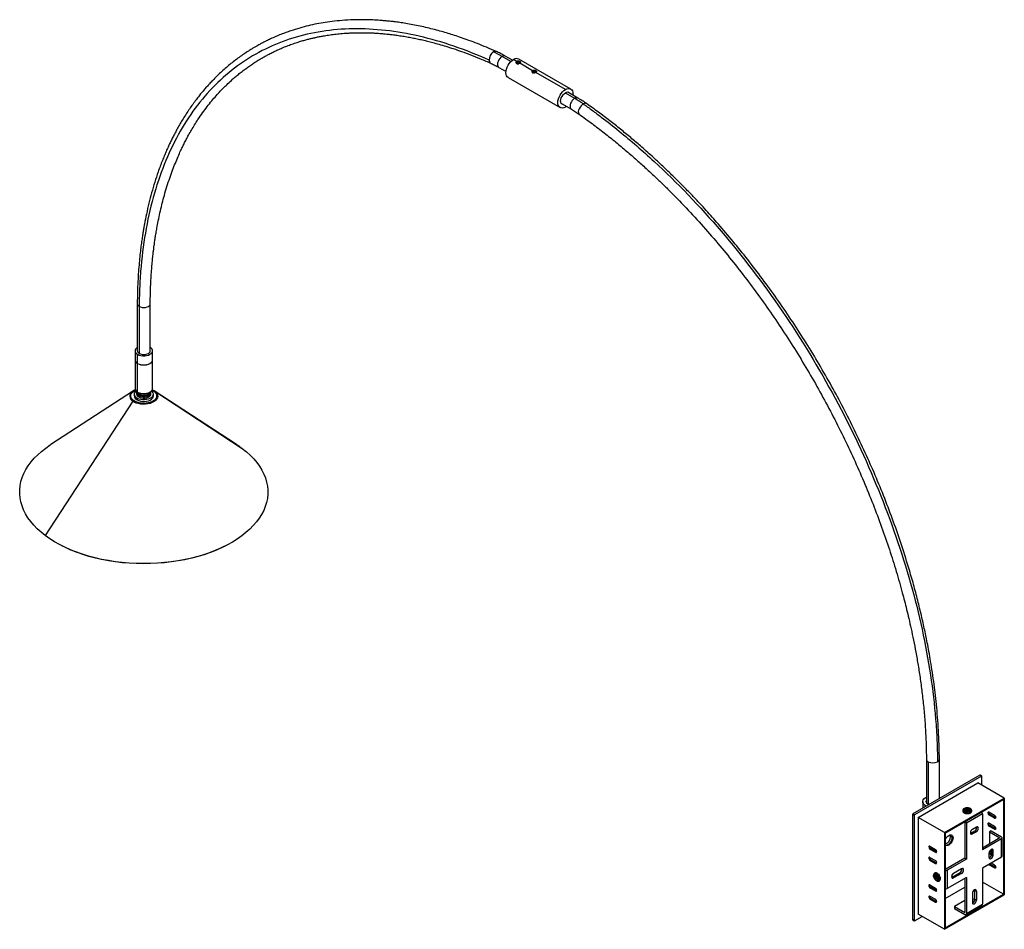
# Paper-space layout '_Isométrica' of a CAD drawing. Header units: millimetres. Extents: x -823 to 50, y -29 to 778.
import ezdxf

# ---------------------------------------------------------------- set-up
doc = ezdxf.new("R2010")
doc.units = ezdxf.units.MM

psp = doc.layouts.new('_Isométrica')

# ---------------------------------------------------------------- linework, layer by layer
at = {"color": 8, "linetype": 'Continuous', "lineweight": 25}
for p, q in [((-387.47, 740.63), (-395.37, 745.2)), ((-339.35, 712.85), (-331.06, 708.07)), ((-716.52, 445.46), (-716.52, 446.41)), ((-17.51, 119.76), (-17.51, 81.94)), ((36.42, 38.37), (36.96, 38.69)), ((-10.61, 16.38), (-11.31, 15.86))]:
    psp.add_line(p, q, dxfattribs=at)
at = {"color": 7, "linetype": 'Continuous', "lineweight": 25}
for p, q in [((-386.11, 741.8), (-392.5, 745.48)), ((-382.38, 740.76), (-385.21, 742.39)), ((-334.5, 716.33), (-380.46, 742.86)), ((-398.25, 735.52), (-391.86, 731.84)), ((-382.97, 739.94), (-382.97, 739.85)), ((-381.37, 740.71), (-382.32, 740.12)), ((-382.32, 740.12), (-381.92, 739.35)), ((-381.92, 739.35), (-380.56, 739.17)), ((-381.37, 739.48), (-381.64, 739.32)), ((-380.01, 740.53), (-381.37, 740.71)), ((-381.37, 739.48), (-381.37, 740.71)), ((-380.29, 739.34), (-381.37, 739.48)), ((-380.56, 739.17), (-379.61, 739.76)), ((-380.46, 738.76), (-380.46, 738.83)), ((-380.38, 738.84), (-380.38, 738.8)), ((-379.61, 739.76), (-380.01, 740.53)), ((-380.01, 739.51), (-380.01, 740.53)), ((-368.24, 732.59), (-379.55, 739.12)), ((-378.97, 739.85), (-378.97, 739.94)), ((-389.96, 726.41), (-344, 699.87)), ((-368.82, 731.78), (-368.82, 731.69)), ((-367.23, 732.55), (-368.18, 731.96)), ((-368.18, 731.96), (-367.77, 731.19)), ((-367.77, 731.19), (-366.42, 731.01)), ((-367.23, 731.32), (-367.5, 731.15)), ((-365.87, 732.36), (-367.23, 732.55)), ((-367.23, 731.32), (-367.23, 732.55)), ((-366.15, 731.18), (-367.23, 731.32)), ((-366.42, 731.01), (-365.47, 731.59)), ((-366.32, 730.59), (-366.32, 730.66)), ((-366.24, 730.67), (-366.24, 730.63)), ((-365.47, 731.59), (-365.87, 732.36)), ((-365.87, 731.35), (-365.87, 732.36)), ((-339.25, 715.86), (-365.41, 730.96)), ((-364.82, 731.69), (-364.82, 731.78)), ((-328.19, 708.35), (-337.03, 713.46)), ((-342.78, 703.5), (-333.94, 698.39)), ((-338.34, 700.94), (-339.25, 700.34)), ((-718.74, 525.95), (-718.74, 484.24)), ((-707.24, 484.24), (-707.24, 525.95)), ((-717.05, 523.6), (-717.05, 481.9)), ((-720.74, 484.24), (-720.74, 476.16)), ((-718.47, 473), (-718.47, 481.08)), ((-705.24, 476.16), (-705.24, 484.24)), ((-720.74, 476.08), (-720.74, 450.76)), ((-718.47, 447.6), (-718.47, 472.91)), ((-705.24, 450.76), (-705.24, 476.08)), ((-722.23, 448.66), (-795.25, 401.18)), ((-721.49, 445.87), (-721.49, 444.23)), ((-719.34, 447.09), (-719.34, 445.87)), ((-716.88, 445.25), (-717.48, 444.5)), ((-706.64, 445.87), (-706.64, 447.09)), ((-704.49, 444.23), (-704.49, 445.87)), ((-630.72, 401.18), (-703.75, 448.66)), ((-703.18, 448.26), (-625.63, 397.62)), ((-722.8, 439.59), (-800.35, 320.41)), ((-718.75, 442.26), (-718.75, 440.63)), ((-717.48, 443.27), (-717.48, 444.5)), ((-785.41, 311.2), (-784.93, 310.96)), ((-641.05, 310.96), (-640.57, 311.2)), ((-19.2, 122.11), (-19.2, 83.5)), ((-7.7, 87.04), (-7.7, 122.11)), ((28.28, 107.81), (-31.11, 73.52)), ((29.7, 107), (-29.7, 72.71)), ((29.7, 107), (28.28, 107.81)), ((29.95, 107.02), (28.53, 107.84)), ((30.05, 99.03), (30.05, 106.79)), ((-26.52, 70.46), (26.52, 101.08)), ((49.85, 87.61), (26.52, 101.08)), ((-3.18, 56.99), (49.85, 87.61)), ((49.85, 87.61), (49.85, 1.84)), ((-22.45, 84.49), (-22.45, 78.53)), ((-22.44, 78.53), (-22.45, 78.77)), ((-2.47, 56.58), (49.14, 86.38)), ((49.14, 86.38), (49.14, 2.25)), ((-30.05, 72.09), (-31.47, 72.91)), ((-31.47, 72.91), (-31.47, -20.21)), ((-29.7, 72.71), (-31.11, 73.52)), ((-30.05, 72.09), (-30.05, -21.02)), ((-26.52, 70.46), (-26.52, -15.31)), ((-3.18, 56.99), (-26.52, 70.46)), ((13.89, 76.19), (13.72, 76.78)), ((16.34, 77.58), (14.98, 77.32)), ((15.05, 77.11), (14.98, 77.32)), ((15.01, 77.18), (15.27, 76.39)), ((15.29, 76.77), (16.66, 77.03)), ((15.88, 78.37), (16.34, 77.58)), ((30.41, 73.51), (16.26, 65.34)), ((16.55, 77.01), (16.34, 77.58)), ((16.67, 77.04), (16.44, 77.04)), ((16.55, 77.05), (16.83, 78.55)), ((16.66, 77.03), (17.11, 76.25)), ((17.28, 77.77), (16.83, 78.55)), ((17.05, 76.36), (17.28, 77.77)), ((17.15, 76.25), (17.6, 77.22)), ((18.65, 78.03), (17.28, 77.77)), ((17.6, 77.22), (18.97, 77.48)), ((18.06, 76.43), (17.6, 77.22)), ((18.42, 73.94), (18.55, 74.02)), ((18.56, 77.41), (18.65, 78.03)), ((18.58, 73.98), (18.72, 74.1)), ((20.38, 75.04), (20.43, 74.95)), ((30.41, 73.51), (30.41, 41.66)), ((35.2, 74.44), (35.9, 74.85)), ((41.21, 72.2), (36.26, 75.06)), ((36.26, 72.61), (36.96, 73.02)), ((41.21, 69.75), (36.26, 72.61)), ((41.91, 70.16), (36.96, 73.02)), ((41.21, 69.75), (41.91, 70.16)), ((42.22, 70.03), (41.91, 70.16)), ((14.48, 66.37), (14.85, 66.16)), ((14.85, 66.16), (14.85, 34.31)), ((16.26, 65.34), (16.26, 33.5)), ((25.1, 61.87), (21.57, 59.83)), ((35.2, 64.61), (35.9, 65.02)), ((41.21, 62.36), (36.26, 65.22)), ((36.26, 62.77), (36.96, 63.18)), ((41.21, 59.91), (36.26, 62.77)), ((41.91, 60.32), (36.96, 63.18)), ((-3.18, 56.99), (-3.18, -28.78)), ((-2.47, 56.58), (-2.47, -27.55)), ((4.42, 52.37), (2.3, 53.6)), ((20.15, 56.56), (19.83, 56.41)), ((20.15, 56.56), (23.69, 58.6)), ((20.15, 56.56), (21.57, 55.75)), ((25.1, 57.79), (21.57, 55.75)), ((23.69, 58.6), (25.1, 57.79)), ((38.18, 58.4), (36.77, 57.58)), ((36.77, 57.58), (45.96, 52.27)), ((36.77, 57.58), (36.77, 46.97)), ((38.18, 58.4), (47.38, 53.09)), ((41.21, 59.91), (41.91, 60.32)), ((42.22, 60.2), (41.91, 60.32)), ((-17.13, 44.24), (-16.42, 44.65)), ((-16.07, 44.85), (-11.12, 41.99)), ((45.96, 52.27), (30.41, 43.29)), ((47.38, 51.46), (30.41, 41.66)), ((47.38, 35.13), (47.38, 51.46)), ((47.96, 35.94), (47.96, 52.27)), ((-16.07, 42.4), (-15.36, 42.81)), ((-16.07, 42.4), (-11.12, 39.54)), ((-16.07, 35.01), (-11.12, 32.16)), ((-10.41, 39.95), (-15.36, 42.81)), ((-11.12, 39.54), (-10.41, 39.95)), ((-10.1, 39.83), (-10.41, 39.95)), ((47.38, 35.13), (30.41, 25.33)), ((36.42, 34.92), (36.42, 39.01)), ((38.43, 37.03), (36.42, 38.19)), ((38.54, 39.42), (36.77, 40.44)), ((38.54, 37.78), (36.96, 38.69)), ((37.12, 41.05), (38.54, 40.23)), ((38.51, 42.22), (38.54, 41.86)), ((38.54, 41.86), (39.95, 41.05)), ((38.54, 41.86), (38.54, 37.78)), ((38.54, 37.78), (39.95, 36.96)), ((39.95, 36.96), (39.95, 41.05)), ((-17.13, 34.4), (-16.42, 34.81)), ((-16.07, 32.56), (-15.36, 32.97)), ((-16.07, 32.56), (-11.12, 29.71)), ((-10.41, 30.11), (-15.36, 32.97)), ((-11.12, 29.71), (-10.41, 30.11)), ((-10.1, 29.99), (-10.41, 30.11)), ((14.85, 34.31), (-2.12, 24.52)), ((16.26, 33.5), (-0.71, 23.7)), ((14.85, 34.31), (16.26, 33.5)), ((36.26, 28.45), (36.05, 28.59)), ((36.26, 28.45), (36.96, 28.85)), ((41.21, 25.59), (36.26, 28.45)), ((36.96, 28.85), (36.76, 29)), ((41.91, 26), (36.96, 28.85)), ((41.21, 28.04), (38.15, 29.8)), ((-11.59, 18.35), (-12.19, 18.09)), ((-12.19, 18.09), (-11.24, 17.11)), ((-10.98, 17.71), (-11.92, 18.69)), ((-10.08, 17.58), (-11.24, 17.11)), ((-10.6, 18.58), (-10.98, 17.71)), ((-9.99, 17.79), (-10.98, 17.71)), ((-10.32, 17.02), (-9.94, 17.89)), ((-7.07, 17.46), (-7.07, 17.58)), ((-2.47, 24.72), (-2.12, 24.52)), ((-0.71, 23.7), (-0.71, 7.37)), ((3.54, 17.58), (3.21, 17.42)), ((3.54, 17.58), (10.61, 21.66)), ((3.54, 17.58), (4.95, 16.76)), ((12.02, 24.92), (4.95, 20.84)), ((12.02, 20.84), (4.95, 16.76)), ((10.61, 21.66), (12.02, 20.84)), ((30.41, 25.33), (30.41, -6.52)), ((41.21, 25.59), (41.91, 26)), ((42.22, 25.87), (41.91, 26)), ((-17.13, 9.91), (-16.42, 10.32)), ((-16.07, 10.53), (-11.12, 7.67)), ((-11.24, 17.11), (-11.63, 16.24)), ((-10.34, 16.74), (-11.63, 16.24)), ((-10.97, 15.55), (-10.59, 16.42)), ((-10.2, 16.9), (-10.59, 16.42)), ((-9.38, 16.04), (-10.32, 17.02)), ((-6.93, 15.29), (-7.02, 15.29)), ((16.26, 17.17), (-0.71, 7.37)), ((14.85, 16.35), (14.85, -13.86)), ((16.26, 17.17), (16.26, -14.68)), ((49.14, 2.25), (30.41, 13.06)), ((-17.13, 0.08), (-16.42, 0.48)), ((-16.07, 8.08), (-15.36, 8.48)), ((-16.07, 8.08), (-11.12, 5.22)), ((-16.07, 0.69), (-11.12, -2.17)), ((-10.41, 5.63), (-15.36, 8.48)), ((-11.12, 5.22), (-10.41, 5.63)), ((-10.1, 5.5), (-10.41, 5.63)), ((-3.18, -28.78), (49.85, 1.84)), ((-2.47, -1.43), (14.85, 8.57)), ((-2.47, -27.55), (49.14, 2.25)), ((21.57, 3.11), (21.57, -5.05)), ((23.66, 6.33), (23.69, 5.97)), ((23.69, 5.97), (25.1, 5.16)), ((23.69, -2.19), (23.69, 5.97)), ((25.1, 5.16), (25.1, -3.01)), ((-16.07, -1.76), (-15.36, -1.35)), ((-16.07, -1.76), (-11.12, -4.62)), ((-10.41, -4.21), (-15.36, -1.35)), ((-11.12, -4.62), (-10.41, -4.21)), ((-10.1, -4.33), (-10.41, -4.21)), ((14.85, -3.25), (5.66, -8.56)), ((5.66, -8.56), (5.66, -10.19)), ((5.66, -8.56), (14.85, -13.86)), ((15.85, -15.59), (29.99, -7.43)), ((16.26, -14.68), (30.41, -6.52)), ((21.57, -1.41), (23.65, -2.62)), ((23.69, -2.19), (25.1, -3.01)), ((-29.7, -21.23), (-22.98, -17.35)), ((-3.18, -28.78), (-26.52, -15.31)), ((5.66, -10.19), (14.85, -15.5)), ((-30.05, -21.02), (-31.47, -20.21)), ((-31.36, -20.44), (-29.95, -21.25))]:
    psp.add_line(p, q, dxfattribs=at)
at = {"color": 8, "linetype": 'Continuous', "lineweight": 25, "flags": 128}
for points in [[(-395.37, 745.2), (-396.43, 744.43), (-397.41, 743.39), (-398.25, 742.16), (-398.89, 740.82), (-399.3, 739.45), (-399.44, 738.15), (-399.3, 737.02), (-398.89, 736.12), (-398.25, 735.52), (-398.25, 735.52)], [(-331.06, 708.07), (-332.11, 707.3), (-333.09, 706.27), (-333.94, 705.03), (-334.58, 703.69), (-334.99, 702.32), (-335.13, 701.03), (-334.99, 699.89), (-334.58, 698.99), (-333.94, 698.39), (-333.94, 698.39)], [(-323.26, 703.07), (-324.33, 702.31), (-325.35, 701.3), (-326.26, 700.12), (-327, 698.83), (-327.52, 697.53), (-327.77, 696.31), (-327.75, 695.25), (-327.45, 694.42), (-327, 693.95)], [(-717.05, 523.6), (-715.86, 523.07), (-714.48, 522.74), (-712.99, 522.63), (-711.5, 522.74), (-710.11, 523.07), (-708.92, 523.6), (-708.01, 524.29), (-707.43, 525.09), (-707.24, 525.95), (-707.24, 525.96)], [(-722.1, 440.2), (-723.23, 441.24), (-724.01, 442.38), (-724.41, 443.58), (-724.43, 444.8), (-724.05, 446), (-723.3, 447.15), (-722.19, 448.19), (-720.78, 449.1), (-720.42, 449.28)], [(-718.47, 447.6), (-717.11, 446.98), (-715.55, 446.54), (-713.86, 446.32), (-712.12, 446.32), (-710.43, 446.54), (-708.86, 446.98), (-707.51, 447.6), (-706.43, 448.38), (-705.67, 449.29), (-705.29, 450.26), (-705.24, 450.76)], [(-705.54, 449.28), (-705.31, 449.16), (-703.87, 448.26)], [(-9.26, 19.62), (-9.17, 19.72), (-9.06, 19.83), (-8.95, 19.92), (-8.84, 19.99), (-8.74, 20.04), (-8.65, 20.06), (-8.59, 20.06), (-8.56, 20.03)], [(-11.45, 15.56), (-11.48, 15.47), (-11.48, 15.41), (-11.47, 15.36), (-11.46, 15.34)]]:
    psp.add_lwpolyline(points, dxfattribs=at)
at = {"color": 7, "linetype": 'Continuous', "lineweight": 25, "flags": 128}
for points in [[(-389.96, 726.41), (-389.96, 726.41), (-390.79, 727.1), (-391.41, 728.08), (-391.8, 729.32), (-391.93, 730.75), (-391.8, 732.34), (-391.41, 734.02), (-390.79, 735.72), (-389.96, 737.38), (-388.94, 738.93), (-387.78, 740.32), (-386.52, 741.48), (-385.21, 742.39)], [(-380.38, 738.84), (-381.16, 738.79), (-381.91, 738.92), (-382.51, 739.21), (-382.88, 739.61), (-382.96, 740.05), (-382.73, 740.48), (-382.23, 740.83), (-381.55, 741.05)], [(-381.55, 741.05), (-380.77, 741.09), (-380.02, 740.96), (-379.42, 740.67), (-379.05, 740.28), (-378.98, 739.83), (-379.2, 739.4), (-379.7, 739.05), (-380.38, 738.84)], [(-366.24, 730.67), (-367.02, 730.63), (-367.77, 730.76), (-368.37, 731.04), (-368.74, 731.44), (-368.81, 731.89), (-368.59, 732.32), (-368.09, 732.67), (-367.4, 732.88)], [(-367.4, 732.88), (-366.63, 732.93), (-365.88, 732.79), (-365.28, 732.51), (-364.91, 732.11), (-364.83, 731.66), (-365.06, 731.23), (-365.55, 730.88), (-366.24, 730.67)], [(-339.25, 700.34), (-340.56, 699.73), (-341.82, 699.45), (-342.98, 699.5), (-344, 699.87), (-344.83, 700.57), (-345.45, 701.55), (-345.83, 702.78), (-345.96, 704.22), (-345.83, 705.81), (-345.45, 707.49), (-344.83, 709.18), (-344, 710.84), (-342.98, 712.39), (-341.82, 713.78), (-340.56, 714.95), (-339.25, 715.86)], [(-339.25, 715.86), (-337.94, 716.46), (-336.68, 716.75), (-335.51, 716.7), (-334.5, 716.33), (-333.66, 715.63), (-333.04, 714.65), (-332.66, 713.42), (-332.53, 711.98), (-332.59, 710.9)], [(-341.46, 702.74), (-342.2, 702.99), (-342.86, 703.6), (-343.28, 704.53), (-343.42, 705.69), (-343.28, 707.02), (-342.86, 708.42), (-342.2, 709.8), (-341.33, 711.07), (-340.33, 712.13), (-339.25, 712.92)], [(-718.74, 487.24), (-719.55, 486.62), (-720.3, 485.72), (-720.69, 484.74), (-720.69, 483.74), (-720.3, 482.77), (-719.55, 481.86), (-718.47, 481.08)], [(-718.47, 481.08), (-717.11, 480.45), (-715.55, 480.02), (-713.86, 479.8), (-712.12, 479.8), (-710.43, 480.02), (-708.86, 480.45), (-707.51, 481.08), (-706.43, 481.86), (-705.67, 482.77), (-705.29, 483.74), (-705.29, 484.74), (-705.67, 485.72), (-706.43, 486.62), (-707.24, 487.24)], [(-717.05, 481.9), (-715.86, 481.37), (-714.48, 481.04), (-712.99, 480.92), (-711.5, 481.04), (-710.11, 481.37), (-708.92, 481.9), (-708.01, 482.58), (-707.43, 483.38), (-707.24, 484.24)], [(-718.47, 473), (-717.11, 472.37), (-715.55, 471.94), (-713.86, 471.71), (-712.12, 471.71), (-710.43, 471.94), (-708.86, 472.37), (-707.51, 473), (-706.43, 473.78), (-705.67, 474.68), (-705.29, 475.66), (-705.24, 476.16)], [(-718.47, 472.91), (-717.11, 472.29), (-715.55, 471.85), (-713.86, 471.63), (-712.12, 471.63), (-710.43, 471.85), (-708.86, 472.29), (-707.51, 472.91), (-706.43, 473.7), (-705.67, 474.6), (-705.29, 475.58), (-705.24, 476.08)], [(-703.18, 448.26), (-702.02, 447.21), (-701.2, 446.06), (-700.74, 444.85), (-700.64, 443.6), (-700.93, 442.37), (-701.58, 441.19), (-702.57, 440.08), (-703.89, 439.1), (-705.48, 438.26), (-707.29, 437.59), (-709.29, 437.12), (-711.39, 436.85), (-713.54, 436.8), (-715.68, 436.96), (-717.73, 437.34), (-719.64, 437.91), (-721.35, 438.67), (-722.8, 439.59)], [(-703.87, 448.26), (-702.74, 447.23), (-701.97, 446.09), (-701.56, 444.89), (-701.55, 443.66), (-701.92, 442.46), (-702.68, 441.32), (-703.78, 440.27), (-705.2, 439.36), (-706.88, 438.62), (-708.77, 438.07), (-710.8, 437.73), (-712.91, 437.6), (-715.02, 437.71), (-717.06, 438.04), (-718.97, 438.57), (-720.67, 439.31), (-722.1, 440.2)], [(-720.03, 448.61), (-720.71, 447.92), (-721.28, 446.95), (-721.49, 445.93), (-721.32, 444.91), (-720.8, 443.93), (-719.93, 443.03), (-718.75, 442.26)], [(-718.75, 442.26), (-717.33, 441.65), (-715.71, 441.22), (-713.98, 440.99), (-712.2, 440.98), (-710.46, 441.18), (-708.83, 441.59), (-707.38, 442.18), (-706.17, 442.93), (-705.27, 443.81), (-704.7, 444.79), (-704.49, 445.8), (-704.65, 446.83), (-705.18, 447.81), (-705.97, 448.64)], [(-717.87, 446.88), (-717.38, 446.12), (-716.52, 445.46)], [(-717.48, 444.5), (-716.27, 443.95), (-714.88, 443.59), (-713.37, 443.43), (-711.84, 443.48), (-710.38, 443.75), (-709.07, 444.2), (-707.99, 444.83), (-707.2, 445.59), (-706.74, 446.43), (-706.65, 447.31), (-706.75, 447.78)], [(-717.48, 443.27), (-716.27, 442.73), (-714.88, 442.37), (-713.37, 442.21), (-711.84, 442.26), (-710.38, 442.52), (-709.07, 442.98), (-707.99, 443.6), (-707.2, 444.36), (-706.74, 445.2), (-706.64, 445.87)], [(-716.88, 445.25), (-715.74, 444.75), (-714.41, 444.43), (-712.99, 444.32), (-711.56, 444.43), (-710.24, 444.75), (-709.1, 445.25), (-708.22, 445.91), (-707.67, 446.68), (-707.51, 447.21)], [(-716.52, 445.46), (-715.38, 444.97), (-714.05, 444.68), (-712.63, 444.62), (-711.24, 444.79), (-709.99, 445.19), (-708.98, 445.77), (-708.3, 446.49), (-708.09, 446.92)], [(-705.43, 449.57), (-704.63, 449.18), (-703.18, 448.26)], [(-718.75, 440.63), (-717.33, 440.01), (-715.71, 439.58), (-713.98, 439.36), (-712.2, 439.35), (-710.46, 439.55), (-708.83, 439.95), (-707.38, 440.55), (-706.17, 441.3), (-705.27, 442.18), (-704.7, 443.15), (-704.49, 444.17), (-704.49, 444.23)], [(-800.35, 320.41), (-804.02, 323.35), (-807.4, 326.41), (-810.47, 329.57), (-813.22, 332.83), (-815.65, 336.18), (-817.74, 339.6), (-819.49, 343.08), (-820.89, 346.62), (-821.94, 350.2), (-822.63, 353.8), (-822.97, 357.42), (-822.95, 361.05), (-822.57, 364.67), (-821.83, 368.27), (-820.74, 371.84), (-819.29, 375.37), (-817.5, 378.85), (-815.37, 382.26), (-812.9, 385.6), (-810.11, 388.85), (-807, 392), (-803.59, 395.05), (-799.87, 397.97), (-795.88, 400.77), (-795.25, 401.18)], [(-625.63, 397.62), (-621.95, 394.68), (-618.58, 391.62), (-615.51, 388.46), (-612.75, 385.19), (-610.33, 381.85), (-608.24, 378.43), (-606.49, 374.94), (-605.09, 371.41), (-604.04, 367.83), (-603.34, 364.23), (-603, 360.6), (-603.03, 356.98), (-603.41, 353.36), (-604.15, 349.75), (-605.24, 346.18), (-606.68, 342.65), (-608.47, 339.18), (-610.61, 335.76), (-613.07, 332.43), (-615.87, 329.18), (-618.97, 326.03), (-622.39, 322.98), (-626.1, 320.05), (-630.1, 317.25), (-634.36, 314.59), (-638.88, 312.07), (-643.64, 309.71), (-648.63, 307.5), (-653.83, 305.46), (-659.22, 303.6), (-664.79, 301.92), (-670.52, 300.43), (-676.38, 299.12), (-682.36, 298.01), (-688.44, 297.1), (-694.61, 296.39), (-700.83, 295.89), (-707.09, 295.59), (-713.37, 295.5), (-719.65, 295.62), (-725.91, 295.94), (-732.13, 296.47), (-738.28, 297.2), (-744.35, 298.14), (-750.32, 299.27), (-756.17, 300.6), (-761.88, 302.12), (-767.42, 303.82), (-772.79, 305.7), (-777.97, 307.76), (-782.93, 309.99), (-787.66, 312.37), (-792.15, 314.91), (-796.38, 317.59), (-800.35, 320.41)], [(-630.72, 401.18), (-629.59, 400.44), (-625.63, 397.62)], [(-641.05, 310.96), (-644.1, 309.47), (-649.06, 307.28), (-654.22, 305.26), (-659.58, 303.41), (-665.11, 301.74), (-670.8, 300.25), (-676.62, 298.96), (-682.57, 297.86), (-688.61, 296.95), (-694.73, 296.25), (-700.91, 295.75), (-707.13, 295.45), (-713.37, 295.36), (-719.61, 295.48), (-725.83, 295.8), (-732, 296.33), (-738.11, 297.05), (-744.14, 297.98), (-750.07, 299.11), (-755.88, 300.43), (-761.55, 301.93), (-767.06, 303.63), (-772.39, 305.5), (-777.53, 307.54), (-782.46, 309.75), (-784.93, 310.96)], [(-19.11, 80.45), (-19.89, 80.86), (-21.06, 81.72), (-21.89, 82.69), (-22.35, 83.74), (-22.43, 84.83), (-22.11, 85.9), (-21.41, 86.91), (-20.37, 87.81), (-19.2, 88.49)], [(-7.7, 88.49), (-7, 88.11), (-6.45, 87.76)], [(-16.97, 81.69), (-17.75, 82.07), (-18.68, 82.8), (-19.26, 83.64), (-19.45, 84.54), (-19.22, 85.43), (-19.2, 85.48)], [(13.44, 76.1), (13.25, 76.76), (13.42, 77.43), (13.94, 78.03), (14.75, 78.51), (15.16, 78.67)], [(14.6, 76.94), (14.48, 77.5), (14.73, 78.04), (15.33, 78.49), (16.17, 78.77), (17.14, 78.84), (18.08, 78.69), (18.85, 78.35), (19.34, 77.86)], [(20.5, 77.47), (20.69, 76.81), (20.52, 76.15), (20.01, 75.54), (19.19, 75.06), (18.16, 74.75), (17.01, 74.64), (15.86, 74.74), (14.81, 75.04), (13.98, 75.51), (13.44, 76.1)], [(20.22, 76.79), (20.22, 76.74), (20, 76.1), (19.41, 75.55), (18.53, 75.14), (17.46, 74.93), (16.33, 74.95), (15.28, 75.19), (14.43, 75.62), (13.89, 76.19)], [(19.34, 77.86), (19.46, 77.3), (19.21, 76.76), (18.61, 76.31), (17.77, 76.03), (16.8, 75.96), (15.86, 76.11), (15.09, 76.45), (14.6, 76.94)], [(35.9, 74.85), (35.92, 75.08), (35.95, 75.18)], [(41.21, 72.2), (41.61, 71.87), (41.96, 71.41), (42.19, 70.88), (42.27, 70.36), (42.19, 69.94), (41.96, 69.68), (41.61, 69.61), (41.21, 69.75)], [(25.1, 57.79), (25.78, 58.33), (26.35, 59.11), (26.74, 59.99), (26.87, 60.85), (26.74, 61.55), (26.35, 61.99), (25.78, 62.11), (25.1, 61.87)], [(35.9, 65.02), (35.92, 65.24), (35.95, 65.35)], [(41.21, 62.36), (41.61, 62.04), (41.96, 61.57), (42.19, 61.04), (42.27, 60.53), (42.19, 60.1), (41.96, 59.84), (41.61, 59.77), (41.21, 59.91)], [(-2.47, 50.6), (-1.92, 51.74), (-1.15, 52.87), (-0.25, 53.82), (0.71, 54.52), (1.67, 54.92), (2.56, 55.01), (3.33, 54.78), (3.92, 54.23), (4.29, 53.41), (4.42, 52.37)], [(4.42, 52.37), (4.29, 51.19), (3.92, 49.94), (3.33, 48.71), (2.56, 47.59), (1.67, 46.64), (0.71, 45.94), (-0.25, 45.53), (-1.15, 45.45), (-1.92, 45.68), (-2.47, 46.18)], [(-2.25, 45.93), (-1.86, 45.85), (-0.96, 45.94), (0, 46.35), (0.96, 47.05), (1.86, 48), (2.63, 49.12), (3.21, 50.35), (3.59, 51.6), (3.71, 52.78)], [(-2.25, 45.93), (-1.86, 45.85), (-0.96, 45.94), (0, 46.35), (0.96, 47.05), (1.86, 48), (2.63, 49.12), (3.21, 50.35), (3.59, 51.6), (3.71, 52.78)], [(2.3, 53.6), (2.17, 54.63), (2.05, 55)], [(21.57, 59.83), (20.89, 59.28), (20.32, 58.51), (19.93, 57.63), (19.8, 56.77), (19.93, 56.06), (20.32, 55.62), (20.89, 55.51), (21.57, 55.75)], [(-16.42, 44.65), (-16.4, 44.87), (-16.38, 44.97)], [(-16.42, 34.81), (-16.4, 35.04), (-16.38, 35.14)], [(-11.12, 39.54), (-10.71, 39.4), (-10.37, 39.47), (-10.14, 39.73), (-10.06, 40.16), (-10.14, 40.67), (-10.37, 41.2), (-10.71, 41.66), (-11.12, 41.99)], [(36.42, 34.92), (36.55, 34.22), (36.93, 33.78), (37.51, 33.67), (38.18, 33.9), (38.86, 34.45), (39.43, 35.22), (39.82, 36.11), (39.95, 36.96)], [(-11.12, 29.71), (-10.71, 29.57), (-10.37, 29.63), (-10.14, 29.9), (-10.06, 30.32), (-10.14, 30.83), (-10.37, 31.36), (-10.71, 31.83), (-11.12, 32.16)], [(41.21, 28.04), (41.61, 27.71), (41.96, 27.25), (42.19, 26.72), (42.27, 26.2), (42.19, 25.78), (41.96, 25.51), (41.61, 25.45), (41.21, 25.59)], [(-12.66, 17.52), (-12.81, 18.11), (-12.88, 19.1), (-12.69, 19.92), (-12.27, 20.49), (-11.64, 20.75), (-10.89, 20.69), (-10.07, 20.3), (-9.26, 19.62)], [(-11.45, 15.56), (-12.02, 16.33), (-12.41, 17.21), (-12.55, 18.07), (-12.42, 18.78), (-12.04, 19.22), (-11.47, 19.34), (-10.8, 19.11), (-10.12, 18.57)], [(-11.89, 20.18), (-11.67, 20.28), (-10.96, 20.3), (-10.17, 19.98), (-9.39, 19.33)], [(-10.12, 18.57), (-9.54, 17.8), (-9.16, 16.92), (-9.02, 16.06), (-9.15, 15.35), (-9.52, 14.91), (-10.09, 14.79), (-10.77, 15.02), (-11.45, 15.56)], [(-9.26, 19.62), (-8.56, 18.72), (-8.02, 17.69), (-7.7, 16.63), (-7.63, 15.64), (-7.81, 14.82), (-8.24, 14.25), (-8.86, 13.99), (-9.62, 14.06), (-10.44, 14.45), (-11.24, 15.13)], [(-9.39, 19.33), (-8.71, 18.45), (-8.22, 17.44), (-7.98, 16.42), (-8.01, 15.52), (-8.31, 14.84), (-8.61, 14.56)], [(-8.56, 20.02), (-7.85, 19.13), (-7.67, 18.83)], [(4.95, 20.84), (4.27, 20.3), (3.7, 19.52), (3.32, 18.64), (3.18, 17.78), (3.32, 17.08), (3.7, 16.63), (4.27, 16.52), (4.95, 16.76)], [(12.02, 20.84), (12.7, 21.39), (13.27, 22.16), (13.65, 23.04), (13.79, 23.9), (13.65, 24.61), (13.27, 25.05), (12.7, 25.16), (12.02, 24.92)], [(-16.42, 10.32), (-16.4, 10.55), (-16.38, 10.65)], [(-16.42, 0.48), (-16.4, 0.71), (-16.38, 0.81)], [(-11.12, 5.22), (-10.71, 5.08), (-10.37, 5.14), (-10.14, 5.41), (-10.06, 5.83), (-10.14, 6.35), (-10.37, 6.88), (-10.71, 7.34), (-11.12, 7.67)], [(-11.12, -4.62), (-10.71, -4.76), (-10.37, -4.69), (-10.14, -4.43), (-10.06, -4.01), (-10.14, -3.49), (-10.37, -2.96), (-10.71, -2.5), (-11.12, -2.17)], [(21.57, -5.05), (21.7, -5.75), (22.08, -6.2), (22.66, -6.31), (23.33, -6.07), (24.01, -5.53), (24.58, -4.75), (24.97, -3.87), (25.1, -3.01)]]:
    psp.add_lwpolyline(points, dxfattribs=at)
at = {"color": 7, "linetype": 'Continuous', "lineweight": 25}
for centre, radius, start, end in [((-398.72, 742.45), 8.09, 123.42682, 183.68361), ((-438.75, 670.3), 86.55, 59.92047, 65.729), ((-382.43, 738.51), 4.78, 65.69288, 125.61758), ((-337.6, 710.88), 2.62, 43.84545, 129.05285), ((-382.23, 619.68), 102.13, 54.73174, 59.93302), ((-715.87, 484.53), 2.89, 185.62978, 245.69036), ((-716.94, 476.49), 3.81, 184.91931, 246.40083), ((-716.94, 476.4), 3.81, 184.91931, 246.40083), ((-717.37, 441.38), 8.78, 111.21554, 145.19646), ((-716.27, 446.1), 3.08, 184.45827, 246.86187), ((-716.45, 447.15), 2.85, 167.40441, 248.82976), ((-715.67, 447.85), 2.86, 192.08865, 245.09561), ((-703.53, 447.62), 0.729, 61.37332, 118.27949), ((-721.39, 438.7), 1.67, 115.38462, 147.75551), ((-717.11, 444.71), 4.4, 186.2427, 248.10859), ((-13.45, 127.61), 8.84, 242.60967, 297.39033), ((28.43, 107.61), 0.251, 65.69288, 125.61758), ((29.84, 106.83), 0.218, 350.78596, 129.20329), ((17.84, 75.51), 3.3, 36.42607, 78.82193), ((-30.7, 72.88), 0.768, 122.60548, 177.39452), ((-29.28, 72.06), 0.768, 122.60548, 177.39452), ((14.73, 76.1), 0.845, 98.86355, 174.2564), ((15.72, 77.42), 0.751, 187.60529, 210.81083), ((16, 77.59), 1.08, 210.92108, 229.08823), ((16.93, 75.47), 3.08, 91.98444, 110.01747), ((17.01, 79.33), 3.08, 271.98444, 290.01747), ((18.41, 76.26), 2.37, 261.39387, 331.9064), ((18.08, 77.34), 0.895, 9.52959, 50.98207), ((27.41, 73.38), 3, 2.31489, 37.40648), ((35.84, 74.55), 0.655, 50.79671, 189.21404), ((37.5, 74.55), 2.31, 182.60548, 237.39452), ((38.21, 74.96), 2.31, 182.60548, 237.39452), ((13.23, 65.21), 3.04, 2.54791, 37.17346), ((21.81, 61.71), 3.63, 301.16582, 4.94164), ((35.84, 64.71), 0.655, 50.79671, 189.21404), ((37.5, 64.71), 2.31, 182.60548, 237.39452), ((38.21, 65.12), 2.31, 182.60548, 237.39452), ((-5.11, 53.66), 7.41, 290.82778, 359.54182), ((0.91, 53.01), 2.81, 355.35369, 43.34588), ((47.07, 52.27), 0.873, 290.78342, 69.21658), ((-16.48, 44.34), 0.655, 50.79671, 189.21404), ((-14.83, 44.34), 2.31, 182.60548, 237.39452), ((-14.12, 44.75), 2.31, 182.60548, 237.39452), ((-16.48, 34.51), 0.655, 50.79671, 189.21404), ((40.25, 38.83), 3.84, 122.60548, 177.39452), ((37.99, 40.39), 1.98, 217.57184, 238.75341), ((34.95, 37.83), 3.58, 294.61401, 359.28389), ((38.87, 41.22), 1.09, 350.78596, 129.20329), ((46.96, 36.04), 1.01, 294.37466, 354.3052), ((-14.83, 34.51), 2.31, 182.60548, 237.39452), ((-14.12, 34.91), 2.31, 182.60548, 237.39452), ((-11.19, 18.01), 1, 137.02525, 175.41778), ((-12.35, 16.24), 2.92, 34.36829, 53.07307), ((-8.4, 17.65), 1.95, 120.43815, 151.78725), ((-9.07, 16.39), 2.37, 327.86168, 38.64974), ((-2.1, 26.36), 3, 262.83292, 297.68713), ((-4.33, 22.93), 8.85, 328.81558, 340.72086), ((8.73, 24.76), 3.63, 301.16582, 4.94164), ((-16.48, 10.02), 0.655, 50.79671, 189.21404), ((-14.83, 10.02), 2.31, 182.60548, 237.39452), ((-14.12, 10.43), 2.31, 182.60548, 237.39452), ((-8.99, 18.07), 3.2, 214.80838, 223.60776), ((-9.42, 17.66), 2.62, 223.51491, 233.58018), ((-10.4, 16.13), 1.02, 320.49369, 355.19778), ((-16.48, 0.18), 0.655, 50.79671, 189.21404), ((-14.83, 0.18), 2.31, 182.60548, 237.39452), ((-14.12, 0.59), 2.31, 182.60548, 237.39452), ((-2.11, 10.07), 3.04, 263.06573, 297.45433), ((25.4, 2.94), 3.84, 122.60548, 177.39452), ((24.02, 5.33), 1.09, 350.78596, 129.20329), ((20.1, -2.15), 3.58, 294.61401, 359.28389), ((29.45, -6.64), 0.959, 304.05635, 7.25583), ((15.4, -14.82), 0.873, 230.79671, 9.21404), ((-31.23, -20.24), 0.24, 172.74417, 235.94365), ((-29.84, -21.06), 0.218, 170.78596, 309.20329)]:
    psp.add_arc(centre, radius, start, end, dxfattribs=at)
at = {"color": 8, "linetype": 'Continuous', "lineweight": 25}
for centre, radius, start, end in [((-403.56, 741.88), 3.23, 179.17272, 241.83405), ((-401.47, 746.68), 3.05, 68.90765, 124.07634), ((-393.69, 742.85), 2.89, 65.62788, 125.68258), ((-329.38, 705.72), 2.89, 65.66403, 125.67938), ((-321.61, 701.08), 2.58, 62.41927, 129.72564), ((-715.86, 526.23), 2.89, 185.95129, 245.66182), ((-720.31, 443.87), 4.96, 149.4788, 239.88352), ((-716.94, 451.09), 3.81, 184.93219, 246.38795), ((-717.97, 447.55), 0.503, 174.38036, 234.29345), ((-16.45, 122.3), 2.75, 183.71846, 247.29481), ((-10.58, 122.4), 2.9, 294.40077, 354.00614), ((13.7, 75.66), 0.511, 119.93563, 203.59094), ((19.5, 77.29), 0.594, 34.64307, 105.51211), ((20.38, 77.11), 0.383, 30.82913, 72.51423)]:
    psp.add_arc(centre, radius, start, end, dxfattribs=at)
at = {"color": 7, "linetype": 'Continuous', "lineweight": 25}
for points, knots in [([(-400.35, 749.51), (-403.28, 750.8), (-408.92, 753.29), (-417.03, 756.57), (-424.47, 759.4), (-431.23, 761.8), (-437.4, 763.86), (-443.2, 765.67), (-449.08, 767.4), (-455.21, 769.06), (-461.6, 770.65), (-468.06, 772.1), (-474.42, 773.38), (-480.45, 774.44), (-485.9, 775.28), (-490.7, 775.92), (-495.07, 776.43), (-499.35, 776.85), (-504.35, 777.26), (-510.3, 777.61), (-517.29, 777.81), (-525.53, 777.79), (-534.52, 777.39), (-543.67, 776.56), (-551.93, 775.45), (-559.61, 774.1), (-567.11, 772.46), (-574.84, 770.43), (-581.49, 768.36), (-587.07, 766.4), (-591.52, 764.69), (-596.03, 762.82), (-600.32, 760.89), (-604.12, 759.06), (-607.08, 757.56), (-609.3, 756.38), (-611.11, 755.39), (-612.98, 754.34), (-615.12, 753.1), (-617.58, 751.62), (-620.72, 749.66), (-624.4, 747.23), (-628.54, 744.33), (-632.65, 741.25), (-636.75, 737.99), (-640.82, 734.55), (-644.71, 731.05), (-648.4, 727.53), (-651.72, 724.19), (-654.64, 721.1), (-657.25, 718.22), (-659.85, 715.23), (-662.53, 712.02), (-665.34, 708.49), (-668.19, 704.72), (-671.13, 700.64), (-674.03, 696.39), (-676.81, 692.09), (-679.42, 687.84), (-681.87, 683.64), (-684.15, 679.54), (-686.23, 675.59), (-688.06, 671.98), (-689.5, 669.01), (-690.61, 666.65), (-691.53, 664.64), (-692.48, 662.53), (-693.56, 660.07), (-694.92, 656.84), (-696.58, 652.77), (-698.42, 647.95), (-700.72, 641.58), (-703.31, 633.76), (-706.04, 624.47), (-708.49, 615.05), (-710.61, 605.74), (-712.06, 598.41), (-713, 593.16), (-713.6, 589.58), (-714.24, 585.54), (-714.93, 580.8), (-715.66, 575.31), (-716.38, 569.04), (-717.08, 562.01), (-717.71, 554.18), (-718.23, 545.54), (-718.61, 536.06), (-718.69, 529.4), (-718.74, 525.93)], [0, 0, 0, 0, 0.017185, 0.033089, 0.047714, 0.061057, 0.07312, 0.084308, 0.095621, 0.10826, 0.121106, 0.134156, 0.147398, 0.159899, 0.171098, 0.180994, 0.189635, 0.198345, 0.207729, 0.221103, 0.235971, 0.25236, 0.274283, 0.294778, 0.313258, 0.330131, 0.347484, 0.36561, 0.384988, 0.395597, 0.406653, 0.418157, 0.429641, 0.439527, 0.447686, 0.452885, 0.457198, 0.462093, 0.467894, 0.4746, 0.482211, 0.493769, 0.505546, 0.517515, 0.529674, 0.542024, 0.554469, 0.565954, 0.577146, 0.586828, 0.595028, 0.603617, 0.61372, 0.623296, 0.633923, 0.64535, 0.656692, 0.667873, 0.678891, 0.689132, 0.69923, 0.708991, 0.717552, 0.724807, 0.729727, 0.7339, 0.738582, 0.744127, 0.750535, 0.760231, 0.771051, 0.781889, 0.801088, 0.820089, 0.838745, 0.857348, 0.874409, 0.880689, 0.887043, 0.894513, 0.903182, 0.913264, 0.924594, 0.937173, 0.950999, 0.966073, 0.982397, 1, 1, 1, 1]), ([(-406.79, 741.93), (-417.29, 746.64), (-427.73, 750.77), (-448.42, 757.84), (-458.67, 760.77), (-489, 767.75), (-508.67, 769.95), (-546.25, 769.39), (-564.16, 766.63), (-597.64, 756.22), (-613.21, 748.59), (-641.49, 728.69), (-654.2, 716.43), (-676.34, 687.68), (-685.78, 671.2), (-701.06, 634.56), (-706.91, 614.4), (-712.85, 581.9), (-714.36, 570.69), (-715.91, 553.39), (-716.31, 547.53), (-716.72, 538.64), (-716.83, 535.66), (-716.95, 531.16), (-716.98, 529.65), (-717.03, 526.64), (-717.05, 525.12), (-717.05, 523.6)], [0, 0, 0, 0, 0.0625, 0.0625, 0.125, 0.125, 0.25, 0.25, 0.375, 0.375, 0.5, 0.5, 0.625, 0.625, 0.75, 0.75, 0.875, 0.875, 0.9375, 0.9375, 0.96875, 0.96875, 0.984375, 0.984375, 0.992188, 0.992188, 1, 1, 1, 1]), ([(-707.24, 525.96), (-707.2, 528.96), (-707.13, 534.71), (-706.83, 542.82), (-706.44, 550.1), (-705.99, 556.56), (-705.5, 562.24), (-705.01, 567.17), (-704.54, 571.34), (-704.13, 574.73), (-703.78, 577.4), (-703.47, 579.65), (-703.1, 582.28), (-702.59, 585.65), (-701.9, 589.85), (-700.97, 595.13), (-699.76, 601.36), (-698.24, 608.32), (-696.57, 615.23), (-694.66, 622.42), (-692.47, 629.83), (-690.04, 637.3), (-687.55, 644.25), (-685.08, 650.59), (-682.67, 656.3), (-680.57, 660.98), (-678.76, 664.8), (-677.13, 668.12), (-675.3, 671.69), (-673.15, 675.68), (-670.66, 680.07), (-667.89, 684.67), (-664.61, 689.81), (-660.92, 695.19), (-656.86, 700.69), (-652.85, 705.72), (-648.97, 710.25), (-645.3, 714.28), (-641.78, 717.9), (-638.17, 721.43), (-634.73, 724.58), (-631.4, 727.47), (-628.29, 730.04), (-624.95, 732.66), (-621.55, 735.18), (-618.13, 737.58), (-614.84, 739.77), (-611.75, 741.71), (-608.92, 743.41), (-606.15, 745), (-603.23, 746.59), (-600.05, 748.24), (-596.67, 749.9), (-593.05, 751.57), (-589.18, 753.23), (-584.97, 754.9), (-580.56, 756.52), (-576.18, 757.97), (-572.13, 759.2), (-568.5, 760.2), (-565.33, 761.01), (-562.43, 761.7), (-559.52, 762.34), (-556.29, 762.99), (-552.37, 763.69), (-547.71, 764.42), (-542.41, 765.1), (-536.86, 765.64), (-531.76, 765.99), (-527.16, 766.19), (-523.06, 766.28), (-518.96, 766.3), (-514.94, 766.24), (-511.19, 766.11), (-507.85, 765.94), (-504.98, 765.76), (-502.52, 765.57), (-500.05, 765.36), (-497.17, 765.08), (-493.56, 764.68), (-489.32, 764.14), (-484.69, 763.47), (-479.92, 762.68), (-475.2, 761.81), (-470.55, 760.86), (-465.97, 759.85), (-461.38, 758.75), (-456.52, 757.51), (-451.11, 756.02), (-445.05, 754.22), (-438.37, 752.09), (-431.09, 749.57), (-423.08, 746.59), (-414.35, 743.1), (-408.27, 740.43), (-405.11, 739.04)], [0, 0, 0, 0, 0.01572, 0.03012, 0.043168, 0.054863, 0.065204, 0.074394, 0.082165, 0.088515, 0.093447, 0.097264, 0.101315, 0.108474, 0.116602, 0.125699, 0.139361, 0.153532, 0.167655, 0.181729, 0.198422, 0.214931, 0.230484, 0.244936, 0.258288, 0.270525, 0.278403, 0.286124, 0.295009, 0.305169, 0.316603, 0.329234, 0.341889, 0.358674, 0.374751, 0.390115, 0.404478, 0.41764, 0.429601, 0.441295, 0.454672, 0.463973, 0.473962, 0.48464, 0.495559, 0.50558, 0.515985, 0.525113, 0.532988, 0.540765, 0.54909, 0.557966, 0.567632, 0.577312, 0.587777, 0.599025, 0.611051, 0.622681, 0.63309, 0.642276, 0.650241, 0.657003, 0.663925, 0.671836, 0.680737, 0.692496, 0.705483, 0.718605, 0.731641, 0.741047, 0.750407, 0.759722, 0.768982, 0.777554, 0.784937, 0.791294, 0.796625, 0.801179, 0.807619, 0.815502, 0.82483, 0.835197, 0.845443, 0.855497, 0.865357, 0.875024, 0.884499, 0.894239, 0.905487, 0.91831, 0.931843, 0.946779, 0.963117, 0.980857, 1, 1, 1, 1]), ([(-392.5, 745.48), (-393.22, 745.89), (-395.3, 747.07), (-397.93, 748.41), (-399.83, 749.28), (-400.37, 749.52)], [0, 0, 0, 0, 0.275198, 0.795337, 1, 1, 1, 1]), ([(-405.08, 739.03), (-404.46, 738.74), (-402.65, 737.91), (-400.36, 736.73), (-398.7, 735.78), (-398.25, 735.52)], [0, 0, 0, 0, 0.275222, 0.801929, 1, 1, 1, 1]), ([(-380.38, 738.84), (-380.64, 738.8), (-381.16, 738.73), (-381.93, 738.85), (-382.54, 739.11), (-382.92, 739.46), (-382.93, 739.71), (-382.94, 739.82)], [0, 0, 0, 0, 0.209285, 0.424053, 0.630343, 0.843252, 1, 1, 1, 1]), ([(-382.88, 739.56), (-382.86, 739.49), (-382.83, 739.33), (-382.64, 739.12), (-382.46, 739.01), (-382.38, 738.95)], [0, 0, 0, 0, 0.288171, 0.654466, 1, 1, 1, 1]), ([(-381.32, 738.71), (-381.38, 738.71), (-381.61, 738.72), (-381.96, 738.83), (-382.27, 738.96), (-382.37, 739.06), (-382.39, 739.08)], [0, 0, 0, 0, 0.1272052, 0.5189262, 0.8966553, 1, 1, 1, 1]), ([(-379.55, 740.58), (-379.58, 740.6), (-379.64, 740.63), (-379.74, 740.68), (-379.85, 740.73), (-379.96, 740.78), (-380.08, 740.82), (-380.26, 740.88), (-380.55, 740.96), (-380.96, 741.02), (-381.38, 741.03), (-381.71, 740.99), (-381.97, 740.93), (-382.19, 740.86), (-382.32, 740.79), (-382.38, 740.76)], [0, 0, 0, 0, 0.0396683, 0.080132, 0.1213981, 0.1634734, 0.2063645, 0.2500773, 0.3543102, 0.4998578, 0.6440905, 0.7497141, 0.8361925, 0.9196041, 1, 1, 1, 1]), ([(-382.38, 738.95), (-382.28, 738.9), (-382.09, 738.8), (-381.62, 738.69), (-381.05, 738.66), (-380.63, 738.76), (-380.46, 738.8)], [0, 0, 0, 0, 0.183321, 0.377645, 0.753196, 1, 1, 1, 1]), ([(-366.24, 730.67), (-366.5, 730.64), (-367.02, 730.56), (-367.79, 730.68), (-368.4, 730.95), (-368.78, 731.3), (-368.79, 731.55), (-368.79, 731.65)], [0, 0, 0, 0, 0.209285, 0.424053, 0.630343, 0.843252, 1, 1, 1, 1]), ([(-368.73, 731.37), (-368.71, 731.31), (-368.68, 731.16), (-368.49, 730.96), (-368.32, 730.84), (-368.24, 730.79)], [0, 0, 0, 0, 0.262847, 0.642173, 1, 1, 1, 1]), ([(-367.18, 730.55), (-367.24, 730.55), (-367.47, 730.56), (-367.82, 730.66), (-368.13, 730.79), (-368.23, 730.89), (-368.25, 730.91)], [0, 0, 0, 0, 0.127205, 0.518926, 0.896655, 1, 1, 1, 1]), ([(-365.41, 732.42), (-365.44, 732.44), (-365.5, 732.47), (-365.6, 732.52), (-365.7, 732.57), (-365.82, 732.61), (-365.93, 732.66), (-366.12, 732.71), (-366.41, 732.79), (-366.82, 732.85), (-367.23, 732.86), (-367.57, 732.83), (-367.83, 732.77), (-368.05, 732.69), (-368.18, 732.63), (-368.24, 732.59)], [0, 0, 0, 0, 0.039668, 0.080132, 0.121398, 0.163473, 0.206364, 0.250077, 0.35431, 0.499858, 0.64409, 0.749714, 0.836192, 0.919604, 1, 1, 1, 1]), ([(-368.24, 730.79), (-368.14, 730.74), (-367.95, 730.64), (-367.48, 730.53), (-366.85, 730.5), (-366.38, 730.61), (-366.16, 730.66)], [0, 0, 0, 0, 0.169949, 0.3501, 0.698258, 1, 1, 1, 1]), ([(-320.39, 703.36), (-321.1, 703.85), (-323.16, 705.28), (-325.76, 706.93), (-327.65, 708.04), (-328.19, 708.35)], [0, 0, 0, 0, 0.275242, 0.796076, 1, 1, 1, 1]), ([(-333.94, 698.39), (-333.3, 698.02), (-331.46, 696.94), (-329.15, 695.44), (-327.48, 694.28), (-327.02, 693.96)], [0, 0, 0, 0, 0.2752545, 0.8010587, 1, 1, 1, 1]), ([(-323.26, 703.07), (-322.58, 702.59), (-321.93, 702.13), (-320.61, 701.18), (-318.62, 699.76), (-313.98, 696.4), (-310.02, 693.44), (-302.1, 687.44), (-296.85, 683.31), (-281.15, 670.54), (-270.78, 661.54), (-240.09, 633.17), (-220.2, 612.42), (-182.18, 567.96), (-164.06, 544.24), (-130.19, 494.61), (-114.44, 468.7), (-85.83, 415.54), (-72.97, 388.29), (-50.57, 333.34), (-41.02, 305.65), (-25.56, 250.73), (-19.64, 223.5), (-13.63, 183.68), (-12.1, 170.58), (-10.8, 154.49), (-10.57, 151.28), (-10.17, 144.9), (-10, 141.72), (-9.72, 135.39), (-9.61, 132.25), (-9.49, 127.57), (-9.45, 126.01), (-9.41, 123.68), (-9.4, 122.9), (-9.39, 121.72), (-9.39, 121.33), (-9.38, 120.54), (-9.38, 120.15), (-9.38, 119.76)], [0, 0, 0, 0, 0.003906, 0.003906, 0.007812, 0.015625, 0.03125, 0.03125, 0.0625, 0.0625, 0.125, 0.125, 0.25, 0.25, 0.375, 0.375, 0.5, 0.5, 0.625, 0.625, 0.75, 0.75, 0.875, 0.875, 0.9375, 0.9375, 0.953125, 0.953125, 0.96875, 0.96875, 0.984375, 0.984375, 0.992188, 0.992188, 0.996094, 0.996094, 0.998047, 0.998047, 1, 1, 1, 1]), ([(-7.7, 122.1), (-7.76, 126.43), (-7.87, 134.84), (-8.45, 147.3), (-9.26, 159.13), (-10.27, 170.32), (-11.43, 180.83), (-12.75, 191.15), (-14.21, 201.16), (-15.77, 210.76), (-17.29, 219.3), (-19.11, 228.79), (-21.39, 239.76), (-24.36, 252.79), (-27.74, 266.38), (-31.58, 280.54), (-36.49, 297.31), (-42.63, 316.42), (-50.1, 337.56), (-58.11, 358.34), (-66.62, 378.75), (-75.64, 398.85), (-85.2, 418.73), (-95.29, 438.41), (-105.91, 457.85), (-117.04, 477.03), (-128.64, 495.9), (-140.71, 514.42), (-153.2, 532.55), (-166.02, 550.16), (-179.01, 567.03), (-192.05, 583.1), (-202.51, 595.34), (-210.41, 604.25), (-215.91, 610.33), (-221.91, 616.8), (-228.6, 623.85), (-236, 631.44), (-244.15, 639.54), (-253.01, 648.04), (-262.59, 656.91), (-272.11, 665.37), (-281.45, 673.36), (-290.54, 680.84), (-300.08, 688.38), (-310.08, 695.98), (-316.92, 700.87), (-320.41, 703.37)], [0, 0, 0, 0, 0.021799, 0.042333, 0.061619, 0.079664, 0.09647, 0.112035, 0.12879, 0.143823, 0.157135, 0.168728, 0.18799, 0.208003, 0.228803, 0.250388, 0.272761, 0.3053, 0.337359, 0.368916, 0.399972, 0.430685, 0.461386, 0.492086, 0.522786, 0.553486, 0.584185, 0.614886, 0.645587, 0.676193, 0.706381, 0.735531, 0.764253, 0.77542, 0.786964, 0.799756, 0.813818, 0.829443, 0.846385, 0.864646, 0.884225, 0.905124, 0.922469, 0.94063, 0.959605, 0.979395, 1, 1, 1, 1]), ([(-327.01, 693.95), (-323.19, 691.22), (-315.75, 685.88), (-304.93, 677.6), (-294.71, 669.42), (-285.1, 661.39), (-276.14, 653.6), (-267.82, 646.1), (-260.13, 638.94), (-252.93, 632.02), (-242.99, 622.2), (-230.33, 609.12), (-215.13, 592.4), (-200.63, 575.47), (-186.77, 558.32), (-173.48, 540.92), (-160.59, 523.08), (-148.12, 504.81), (-136.1, 486.15), (-124.54, 467.15), (-113.49, 447.85), (-102.96, 428.28), (-92.97, 408.48), (-83.53, 388.5), (-74.69, 368.38), (-66.44, 348.17), (-58.85, 328), (-52, 308.15), (-45.89, 288.72), (-41.57, 273.55), (-38.61, 262.32), (-36.68, 254.67), (-34.71, 246.46), (-32.66, 237.4), (-30.57, 227.46), (-28.48, 216.66), (-26.46, 205.06), (-24.56, 192.69), (-22.85, 179.67), (-21.38, 166.05), (-20.24, 151.87), (-19.43, 137.09), (-19.28, 127.19), (-19.2, 122.12)], [0, 0, 0, 0, 0.022948, 0.044785, 0.065509, 0.085121, 0.10362, 0.120705, 0.136717, 0.151654, 0.16598, 0.199699, 0.232872, 0.265498, 0.296815, 0.328069, 0.359324, 0.39058, 0.421837, 0.453095, 0.484352, 0.515609, 0.546866, 0.578122, 0.609377, 0.64063, 0.671826, 0.702623, 0.732361, 0.76166, 0.773051, 0.784612, 0.797375, 0.811459, 0.827156, 0.844223, 0.862658, 0.882461, 0.903633, 0.925757, 0.9492, 0.973953, 1, 1, 1, 1]), ([(-720.72, 450.79), (-720.71, 450.5), (-720.68, 449.87), (-720.26, 448.95), (-719.58, 448.09), (-718.86, 447.5), (-718.38, 447.21), (-718.26, 447.14)], [0, 0, 0, 0, 0.203692, 0.435613, 0.67236, 0.919781, 1, 1, 1, 1]), ([(-718.26, 447.14), (-718.05, 447.03), (-717.43, 446.7), (-716.28, 446.28), (-714.79, 445.96), (-713.23, 445.84), (-711.65, 445.91), (-710.14, 446.17), (-708.72, 446.61), (-707.47, 447.24), (-706.44, 448.03), (-705.72, 448.94), (-705.29, 449.89), (-705.27, 450.52), (-705.26, 450.82)], [0, 0, 0, 0, 0.047674, 0.136664, 0.225398, 0.313872, 0.40229, 0.490913, 0.580001, 0.669878, 0.760681, 0.851363, 0.92924, 1, 1, 1, 1]), ([(15.81, 78.81), (15.73, 78.81), (15.29, 78.75), (14.55, 78.47), (13.75, 77.98), (13.21, 77.35), (12.94, 76.64), (12.97, 75.97), (13.16, 75.6), (13.23, 75.45)], [0, 0, 0, 0, 0.036623, 0.219493, 0.405303, 0.571824, 0.728721, 0.896373, 1, 1, 1, 1]), ([(19.99, 77.63), (19.9, 77.76), (19.66, 78.1), (19.07, 78.52), (18.23, 78.85), (17.24, 79.01), (16.21, 78.96), (15.25, 78.71), (14.46, 78.27), (13.96, 77.69), (13.71, 77.17), (13.75, 76.86), (13.76, 76.79)], [0, 0, 0, 0, 0.068664, 0.175415, 0.289127, 0.406061, 0.523107, 0.64152, 0.763116, 0.86844, 0.966605, 1, 1, 1, 1]), ([(20.71, 77.3), (20.62, 77.44), (20.38, 77.79), (19.77, 78.26), (19.07, 78.62), (18.56, 78.72), (18.4, 78.75)], [0, 0, 0, 0, 0.191007, 0.514767, 0.85177, 1, 1, 1, 1]), ([(13.23, 75.45), (13.32, 75.32), (13.56, 74.97), (14.16, 74.49), (15.06, 74.09), (15.92, 73.87), (16.46, 73.86), (16.62, 73.85)], [0, 0, 0, 0, 0.142313, 0.383536, 0.634626, 0.890026, 1, 1, 1, 1]), ([(16.62, 73.85), (16.83, 73.84), (17.42, 73.8), (18.38, 73.95), (19.39, 74.28), (20.19, 74.78), (20.74, 75.4), (21, 76.12), (20.97, 76.79), (20.78, 77.16), (20.71, 77.3)], [0, 0, 0, 0, 0.082502, 0.227909, 0.374469, 0.523385, 0.656841, 0.782585, 0.916949, 1, 1, 1, 1]), ([(20.18, 76.79), (20.19, 76.96), (20.19, 77.25), (20.05, 77.52), (19.99, 77.63)], [0, 0, 0, 0, 0.57549, 1, 1, 1, 1]), ([(-8.57, 20.04), (-8.7, 20.17), (-9.09, 20.56), (-9.81, 21.03), (-10.66, 21.3), (-11.47, 21.27), (-12.16, 20.93), (-12.64, 20.33), (-12.89, 19.56), (-12.91, 18.65), (-12.81, 17.91), (-12.64, 17.5), (-12.61, 17.43)], [0, 0, 0, 0, 0.06366, 0.185324, 0.30947, 0.414738, 0.528271, 0.635262, 0.742721, 0.857229, 0.976676, 1, 1, 1, 1]), ([(-11.87, 20.14), (-12.01, 20.07), (-12.34, 19.88), (-12.65, 19.31), (-12.8, 18.57), (-12.74, 17.7), (-12.44, 16.77), (-11.99, 15.95), (-11.62, 15.52), (-11.46, 15.34)], [0, 0, 0, 0, 0.093358, 0.236256, 0.382732, 0.542884, 0.710771, 0.878837, 1, 1, 1, 1]), ([(-11.23, 15.11), (-11.1, 14.98), (-10.7, 14.59), (-9.98, 14.12), (-9.14, 13.85), (-8.33, 13.88), (-7.64, 14.22), (-7.16, 14.82), (-6.91, 15.59), (-6.87, 16.5), (-7.08, 17.51), (-7.37, 18.33), (-7.63, 18.73), (-7.69, 18.82)], [0, 0, 0, 0, 0.056269, 0.163808, 0.27354, 0.366586, 0.466937, 0.561507, 0.656489, 0.757703, 0.863282, 0.96916, 1, 1, 1, 1]), ([(-11.46, 15.34), (-11.33, 15.22), (-10.97, 14.87), (-10.32, 14.48), (-9.57, 14.31), (-8.97, 14.35), (-8.71, 14.54), (-8.63, 14.6)], [0, 0, 0, 0, 0.146961, 0.428556, 0.674772, 0.903535, 1, 1, 1, 1])]:
    psp.add_open_spline(points, degree=3, knots=knots, dxfattribs=at)

doc.saveas('drawing.dxf')
